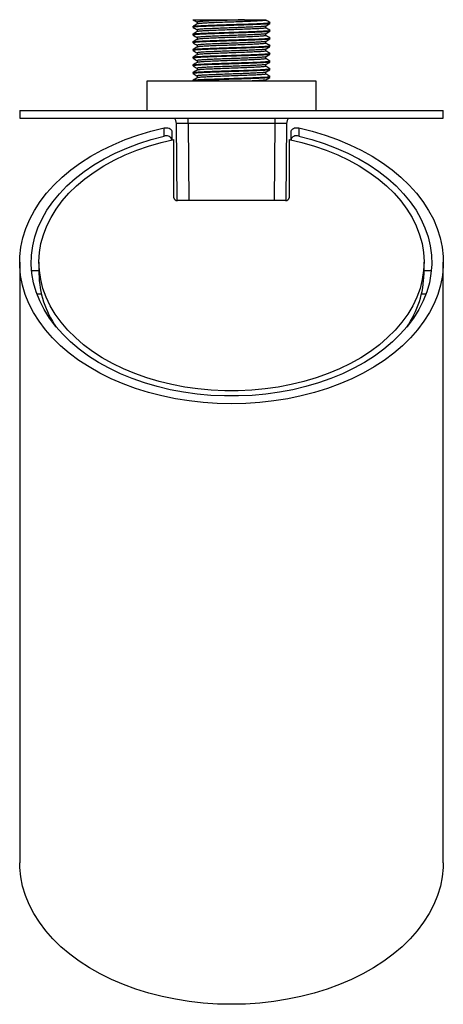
# Model space of a CAD drawing. Header units: millimetres. Extents: x 227 to 1024, y 263 to 751.
# Tile 3 of 3: x 914 to 1024, y 287 to 543. Entities that reach past the tile are written whole.
import ezdxf

# ---------------------------------------------------------------- set-up
doc = ezdxf.new("R2010")
doc.units = ezdxf.units.MM

msp = doc.modelspace()

# ---------------------------------------------------------------- linework, layer by layer
at = {"color": 7, "linetype": 'Continuous', "lineweight": 25}
for p, q in [((959.05, 542.96), (959.12, 542.94)), ((977.97, 542.83), (977.97, 542.96)), ((959.05, 541.21), (959.05, 540.96)), ((960.14, 542.33), (960.14, 541.84)), ((960.14, 540.33), (960.14, 539.84)), ((977.97, 540.83), (977.97, 541.32)), ((979.05, 541.96), (979.05, 542.21)), ((979.05, 539.96), (979.05, 540.21)), ((959.05, 539.21), (959.05, 538.96)), ((960.14, 538.33), (960.14, 537.84)), ((977.97, 538.83), (977.97, 539.32)), ((979.05, 537.96), (979.05, 538.21)), ((959.05, 537.21), (959.05, 536.96)), ((959.05, 535.21), (959.05, 534.96)), ((960.14, 536.33), (960.14, 535.84)), ((977.97, 536.83), (977.97, 537.32)), ((977.97, 534.83), (977.97, 535.32)), ((979.05, 535.96), (979.05, 536.21)), ((959.05, 533.21), (959.05, 532.96)), ((960.14, 534.33), (960.14, 533.84)), ((960.14, 532.33), (960.14, 531.84)), ((977.97, 532.83), (977.97, 533.32)), ((979.05, 533.96), (979.05, 534.21)), ((959.05, 531.21), (959.05, 530.96)), ((960.14, 530.33), (960.14, 529.84)), ((977.97, 530.83), (977.97, 531.32)), ((979.05, 531.96), (979.05, 532.21)), ((979.05, 529.96), (979.05, 530.21)), ((959.05, 529.21), (959.05, 528.96)), ((959.05, 527.21), (959.05, 526.96)), ((960.14, 528.33), (960.14, 527.84)), ((977.97, 528.83), (977.97, 529.32)), ((977.97, 526.96), (977.97, 527.32)), ((979.05, 527.96), (979.05, 528.21)), ((947.05, 526.96), (947.05, 519.36)), ((991.05, 526.96), (947.05, 526.96)), ((991.05, 519.36), (991.05, 526.96)), ((914.05, 519.36), (914.05, 517.36)), ((914.05, 519.36), (1024.05, 519.36)), ((914.05, 517.36), (1024.05, 517.36)), ((1024.05, 517.36), (1024.05, 519.36)), ((951.55, 512.7), (951.55, 514.82)), ((954.93, 496), (954.76, 515.97)), ((980.35, 515.97), (957.76, 515.97)), ((983.35, 515.97), (983.18, 496)), ((986.55, 514.82), (986.55, 512.7)), ((953.55, 513.76), (953.55, 511.74)), ((954.05, 496.66), (954.05, 511.85)), ((984.05, 511.85), (984.05, 496.66)), ((984.55, 511.74), (984.55, 513.76)), ((983.05, 495.99), (955.05, 495.99)), ((914.05, 479.93), (914.05, 323.88)), ((919.05, 479.93), (919.05, 476.96)), ((1019.05, 476.96), (1019.05, 479.93)), ((1024.05, 323.88), (1024.05, 479.93)), ((919.05, 477.73), (917.16, 477.73)), ((1020.95, 477.73), (1019.05, 477.73)), ((918.52, 471.73), (919.67, 471.73)), ((1018.44, 471.73), (1019.59, 471.73))]:
    msp.add_line(p, q, dxfattribs=at)
at = {"color": 8, "linetype": 'Continuous', "lineweight": 25}
for p, q in [((957.76, 515.97), (957.76, 517.36)), ((980.35, 515.97), (980.35, 517.36)), ((957.76, 515.97), (957.93, 495.99)), ((980.18, 495.99), (980.35, 515.97))]:
    msp.add_line(p, q, dxfattribs=at)
at = {"color": 7, "linetype": 'Continuous', "lineweight": 25, "flags": 128}
for points in [[(986.55, 514.82), (990.01, 513.96), (993.37, 512.94), (996.62, 511.78), (999.75, 510.47), (1002.74, 509.02), (1005.58, 507.45), (1008.26, 505.74), (1010.75, 503.93), (1013.06, 502), (1015.18, 499.98), (1017.08, 497.87), (1018.77, 495.67), (1020.23, 493.4), (1021.47, 491.08), (1022.47, 488.7), (1023.23, 486.29), (1023.74, 483.84), (1024.01, 481.38), (1024.03, 478.91), (1023.81, 476.45), (1023.33, 474), (1022.62, 471.58), (1021.66, 469.19), (1020.47, 466.86), (1019.04, 464.58), (1017.39, 462.37), (1015.52, 460.24), (1013.44, 458.2), (1011.17, 456.26), (1008.7, 454.42), (1006.06, 452.7), (1003.25, 451.1), (1000.28, 449.63), (997.18, 448.3), (993.94, 447.11), (990.6, 446.07), (987.16, 445.18), (983.64, 444.44), (980.05, 443.87), (976.41, 443.46), (972.74, 443.21), (969.05, 443.13), (965.37, 443.21), (961.7, 443.46), (958.06, 443.87), (954.47, 444.44), (950.95, 445.18), (947.51, 446.07), (944.16, 447.11), (940.93, 448.3), (937.83, 449.63), (934.86, 451.1), (932.05, 452.7), (929.4, 454.42), (926.94, 456.26), (924.66, 458.2), (922.58, 460.24), (920.72, 462.37), (919.07, 464.58), (917.64, 466.86), (916.45, 469.19), (915.49, 471.58), (914.77, 474), (914.3, 476.45), (914.07, 478.91), (914.1, 481.38), (914.36, 483.84), (914.88, 486.29), (915.64, 488.7), (916.64, 491.08), (917.87, 493.4), (919.34, 495.67), (921.03, 497.87), (922.93, 499.98), (925.04, 502), (927.35, 503.93), (929.85, 505.74), (932.53, 507.45), (935.36, 509.02), (938.35, 510.47), (941.48, 511.78), (944.73, 512.94), (948.1, 513.96), (951.55, 514.82)], [(986.55, 512.7), (989.89, 511.81), (993.13, 510.77), (996.26, 509.59), (999.25, 508.26), (1002.1, 506.8), (1004.79, 505.2), (1007.32, 503.49), (1009.66, 501.67), (1011.8, 499.74), (1013.74, 497.72), (1015.47, 495.61), (1016.98, 493.43), (1018.26, 491.18), (1019.3, 488.88), (1020.11, 486.54), (1020.67, 484.17), (1020.98, 481.77), (1021.05, 479.37), (1020.86, 476.97), (1020.43, 474.58), (1019.76, 472.22), (1018.84, 469.9), (1017.69, 467.62), (1016.3, 465.4), (1014.69, 463.25), (1012.86, 461.19), (1010.82, 459.21), (1008.59, 457.33), (1006.16, 455.55), (1003.56, 453.9), (1000.79, 452.37), (997.87, 450.96), (994.81, 449.7), (991.63, 448.59), (988.34, 447.62), (984.96, 446.8), (981.51, 446.15), (977.99, 445.65), (974.43, 445.32), (970.85, 445.16), (967.26, 445.16), (963.67, 445.32), (960.12, 445.65), (956.6, 446.15), (953.14, 446.8), (949.76, 447.62), (946.48, 448.59), (943.3, 449.7), (940.24, 450.96), (937.32, 452.37), (934.55, 453.9), (931.95, 455.55), (929.52, 457.33), (927.28, 459.21), (925.24, 461.19), (923.41, 463.25), (921.8, 465.4), (920.42, 467.62), (919.26, 469.9), (918.35, 472.22), (917.67, 474.58), (917.24, 476.97), (917.06, 479.37), (917.13, 481.77), (917.44, 484.17), (918, 486.54), (918.8, 488.88), (919.85, 491.18), (921.13, 493.43), (922.63, 495.61), (924.36, 497.72), (926.3, 499.74), (928.45, 501.67), (930.79, 503.49), (933.31, 505.2), (936, 506.8), (938.86, 508.26), (941.85, 509.59), (944.97, 510.77), (948.21, 511.81), (951.55, 512.7)], [(984.05, 511.85), (987.35, 511.07), (990.57, 510.13), (993.67, 509.05), (996.66, 507.83), (999.51, 506.47), (1002.21, 504.97), (1004.75, 503.36), (1007.11, 501.63), (1009.29, 499.8), (1011.27, 497.86), (1013.04, 495.84), (1014.59, 493.74), (1015.93, 491.58), (1017.03, 489.35), (1017.9, 487.08), (1018.53, 484.78), (1018.91, 482.45), (1019.05, 480.11), (1018.95, 477.76), (1018.6, 475.43), (1018.01, 473.12), (1017.18, 470.85), (1016.11, 468.62), (1014.81, 466.44), (1013.29, 464.33), (1011.55, 462.3), (1009.6, 460.35), (1007.45, 458.5), (1005.11, 456.75), (1002.6, 455.12), (999.92, 453.61), (997.1, 452.23), (994.13, 450.98), (991.04, 449.88), (987.84, 448.93), (984.55, 448.12), (981.19, 447.47), (977.76, 446.98), (974.3, 446.66), (970.8, 446.49), (967.3, 446.49), (963.81, 446.66), (960.34, 446.98), (956.92, 447.47), (953.55, 448.12), (950.26, 448.93), (947.07, 449.88), (943.98, 450.98), (941.01, 452.23), (938.18, 453.61), (935.51, 455.12), (932.99, 456.75), (930.66, 458.5), (928.51, 460.35), (926.56, 462.3), (924.82, 464.33), (923.3, 466.44), (922, 468.62), (920.93, 470.85), (920.1, 473.12), (919.51, 475.43), (919.16, 477.76), (919.05, 480.11), (919.19, 482.45), (919.58, 484.78), (920.21, 487.08), (921.08, 489.35), (922.18, 491.58), (923.51, 493.74), (925.07, 495.84), (926.84, 497.86), (928.82, 499.8), (931, 501.63), (933.36, 503.36), (935.9, 504.97), (938.6, 506.47), (941.45, 507.83), (944.43, 509.05), (947.54, 510.13), (950.75, 511.07), (954.05, 511.85)], [(969.05, 287.07), (965.38, 287.15), (961.72, 287.4), (958.1, 287.81), (954.52, 288.38), (951.01, 289.11), (947.58, 289.99), (944.25, 291.03), (941.02, 292.21), (937.93, 293.53), (934.97, 294.99), (932.16, 296.58), (929.52, 298.29), (927.05, 300.11), (924.77, 302.04), (922.69, 304.07), (920.82, 306.19), (919.16, 308.38), (917.73, 310.65), (916.52, 312.97), (915.55, 315.34), (914.82, 317.75), (914.33, 320.19), (914.08, 322.65), (914.05, 323.88)], [(1024.05, 323.88), (1024.02, 322.65), (1023.78, 320.19), (1023.29, 317.75), (1022.55, 315.34), (1021.58, 312.97), (1020.38, 310.65), (1018.94, 308.38), (1017.29, 306.19), (1015.41, 304.07), (1013.33, 302.04), (1011.05, 300.11), (1008.59, 298.29), (1005.95, 296.58), (1003.14, 294.99), (1000.18, 293.53), (997.08, 292.21), (993.86, 291.03), (990.52, 289.99), (987.09, 289.11), (983.58, 288.38), (980.01, 287.81), (976.38, 287.4), (972.73, 287.15), (969.05, 287.07)]]:
    msp.add_lwpolyline(points, dxfattribs=at)
at = {"color": 7, "linetype": 'Continuous', "lineweight": 25}
for centre, radius, start, end in [((952.76, 515.96), 2, 0.5, 44.427), ((985.35, 515.96), 2, 135.573, 179.5), ((954.92, 496.87), 0.886, 193.4608, 278.9613), ((983.19, 496.87), 0.886, 261.0387, 346.5392), ((943.62, 477.26), 24.57, 180.7105, 215.2543), ((994.07, 477.4), 24.99, 325.0402, 358.995)]:
    msp.add_arc(centre, radius, start, end, dxfattribs=at)
for centre, major_axis, start_param, end_param in [((957.76, 515.96), (3, -0.02), 1.570957, 3.141677), ((980.35, 515.96), (3, 0.02), 6.283101, 7.853821)]:
    msp.add_ellipse(centre, major_axis=major_axis, ratio=0.005816, start_param=start_param, end_param=end_param, dxfattribs=at)
for points, knots in [([(959.05, 542.96), (959.17, 542.96), (959.36, 542.96), (960.18, 542.96), (961.08, 542.96), (962.21, 542.96), (963.52, 542.96), (964.97, 542.96), (966.5, 542.96), (968.08, 542.96), (969.63, 542.96), (971.11, 542.96), (972.01, 542.96), (972.47, 542.96)], [0, 0, 0, 0, 0.144344, 0.232931, 0.321518, 0.410162, 0.498777, 0.585577, 0.672375, 0.757054, 0.841715, 0.920858, 1, 1, 1, 1]), ([(959.07, 542.94), (959.25, 542.83), (959.6, 542.63), (959.96, 542.42), (960.14, 542.32)], [0, 0, 0, 0, 0.507603, 1, 1, 1, 1]), ([(972.47, 542.96), (971.91, 542.93), (970.8, 542.89), (968.86, 542.82), (966.72, 542.75), (964.54, 542.66), (962.67, 542.58), (961.25, 542.5), (960.31, 542.41), (960.19, 542.36), (960.14, 542.33)], [0, 0, 0, 0, 0.101079, 0.200211, 0.332749, 0.467594, 0.600132, 0.732671, 0.867515, 1, 1, 1, 1]), ([(977.97, 542.83), (977.97, 542.83), (978.05, 542.8), (977.73, 542.75), (976.87, 542.66), (975.43, 542.58), (973.56, 542.5), (971.39, 542.41), (969.05, 542.33), (966.72, 542.25), (964.54, 542.16), (962.67, 542.08), (961.25, 542), (960.38, 541.92), (960.26, 541.87), (960.22, 541.85)], [0, 0, 0, 0, 0.000069, 0.084822, 0.17105, 0.255803, 0.340556, 0.426784, 0.511537, 0.596289, 0.682517, 0.76727, 0.852023, 0.938251, 1, 1, 1, 1]), ([(972.47, 542.96), (972.77, 542.96), (973.53, 542.96), (974.64, 542.96), (975.74, 542.96), (976.64, 542.96), (977.34, 542.96), (977.78, 542.96), (977.98, 542.96), (977.95, 542.96), (977.94, 542.96)], [0, 0, 0, 0, 0.095434, 0.238586, 0.381738, 0.52489, 0.668042, 0.811194, 0.954347, 1, 1, 1, 1]), ([(979.04, 542.22), (978.86, 542.33), (978.5, 542.53), (978.15, 542.74), (977.97, 542.84)], [0, 0, 0, 0, 0.507611, 1, 1, 1, 1]), ([(978.98, 541.94), (978.93, 541.92), (978.8, 541.87), (977.8, 541.79), (976.21, 541.71), (974.11, 541.62), (971.67, 541.54), (969.05, 541.46), (966.44, 541.37), (963.99, 541.29), (961.9, 541.21), (960.28, 541.12), (959.32, 541.04), (958.94, 540.98), (959.1, 540.94), (959.12, 540.94)], [0, 0, 0, 0, 0.065604, 0.149899, 0.232752, 0.315604, 0.399899, 0.482752, 0.565604, 0.649899, 0.732752, 0.815604, 0.899899, 0.982752, 1, 1, 1, 1]), ([(979.05, 539.96), (978.99, 539.93), (978.86, 539.87), (977.81, 539.79), (976.21, 539.71), (974.11, 539.62), (971.67, 539.54), (969.05, 539.46), (966.44, 539.37), (963.99, 539.29), (961.9, 539.21), (960.28, 539.12), (959.32, 539.04), (958.94, 538.98), (959.1, 538.94), (959.12, 538.94)], [0, 0, 0, 0, 0.081448, 0.164313, 0.245761, 0.327209, 0.410074, 0.491522, 0.57297, 0.655835, 0.737283, 0.818731, 0.901596, 0.983044, 1, 1, 1, 1]), ([(959.05, 541.21), (959.12, 541.23), (959.25, 541.29), (960.3, 541.37), (961.9, 541.46), (964, 541.54), (966.44, 541.62), (969.05, 541.71), (971.67, 541.79), (974.11, 541.87), (976.2, 541.96), (977.82, 542.04), (978.79, 542.12), (979.17, 542.18), (979.01, 542.22), (978.98, 542.22)], [0, 0, 0, 0, 0.081448, 0.164313, 0.245761, 0.327209, 0.410074, 0.491523, 0.572971, 0.655836, 0.737284, 0.818732, 0.901597, 0.983045, 1, 1, 1, 1]), ([(959.05, 539.21), (959.12, 539.23), (959.25, 539.29), (960.3, 539.37), (961.9, 539.46), (964, 539.54), (966.44, 539.62), (969.05, 539.71), (971.67, 539.79), (974.11, 539.87), (976.2, 539.96), (977.82, 540.04), (978.79, 540.12), (979.17, 540.18), (979.01, 540.22), (978.98, 540.22)], [0, 0, 0, 0, 0.081448, 0.164313, 0.245761, 0.327209, 0.410074, 0.491523, 0.572971, 0.655836, 0.737284, 0.818732, 0.901597, 0.983045, 1, 1, 1, 1]), ([(959.07, 540.94), (959.25, 540.83), (959.6, 540.63), (959.96, 540.42), (960.14, 540.32)], [0, 0, 0, 0, 0.507603, 1, 1, 1, 1]), ([(960.16, 541.85), (959.98, 541.75), (959.62, 541.54), (959.26, 541.33), (959.08, 541.23)], [0, 0, 0, 0, 0.499987, 1, 1, 1, 1]), ([(977.9, 541.31), (977.85, 541.29), (977.74, 541.24), (976.85, 541.16), (975.55, 541.09), (974.04, 541.02), (972.49, 540.96), (970.8, 540.89), (968.86, 540.82), (966.72, 540.75), (964.54, 540.66), (962.67, 540.58), (961.25, 540.5), (960.31, 540.41), (960.19, 540.36), (960.14, 540.33)], [0, 0, 0, 0, 0.065111, 0.15101, 0.23544, 0.298589, 0.362978, 0.427368, 0.490517, 0.574947, 0.660846, 0.745276, 0.829705, 0.915604, 1, 1, 1, 1]), ([(977.97, 540.83), (977.97, 540.83), (978.05, 540.8), (977.73, 540.75), (976.87, 540.66), (975.43, 540.58), (973.56, 540.5), (971.39, 540.41), (969.05, 540.33), (966.72, 540.25), (964.54, 540.16), (962.67, 540.08), (961.25, 540), (960.38, 539.92), (960.26, 539.87), (960.22, 539.85)], [0, 0, 0, 0, 0.000069, 0.084822, 0.17105, 0.255803, 0.340556, 0.426784, 0.511537, 0.596289, 0.682517, 0.76727, 0.852023, 0.938251, 1, 1, 1, 1]), ([(977.95, 541.31), (978.14, 541.42), (978.5, 541.63), (978.86, 541.83), (979.04, 541.94)], [0, 0, 0, 0, 0.499966, 1, 1, 1, 1]), ([(977.95, 539.31), (978.14, 539.42), (978.5, 539.63), (978.86, 539.83), (979.04, 539.94)], [0, 0, 0, 0, 0.499966, 1, 1, 1, 1]), ([(979.04, 540.22), (978.86, 540.33), (978.5, 540.53), (978.15, 540.74), (977.97, 540.84)], [0, 0, 0, 0, 0.507611, 1, 1, 1, 1]), ([(978.98, 537.94), (978.93, 537.92), (978.8, 537.87), (977.8, 537.79), (976.21, 537.71), (974.11, 537.62), (971.67, 537.54), (969.05, 537.46), (966.44, 537.37), (963.99, 537.29), (961.9, 537.21), (960.28, 537.12), (959.32, 537.04), (958.94, 536.98), (959.1, 536.94), (959.12, 536.94)], [0, 0, 0, 0, 0.065604, 0.149899, 0.232752, 0.315604, 0.399899, 0.482752, 0.565604, 0.649899, 0.732752, 0.815604, 0.899899, 0.982752, 1, 1, 1, 1]), ([(959.05, 537.21), (959.12, 537.23), (959.25, 537.29), (960.3, 537.37), (961.9, 537.46), (964, 537.54), (966.44, 537.62), (969.05, 537.71), (971.67, 537.79), (974.11, 537.87), (976.2, 537.96), (977.82, 538.04), (978.79, 538.12), (979.17, 538.18), (979.01, 538.22), (978.98, 538.22)], [0, 0, 0, 0, 0.081448, 0.164313, 0.245761, 0.327209, 0.410074, 0.491523, 0.572971, 0.655836, 0.737284, 0.818732, 0.901597, 0.983045, 1, 1, 1, 1]), ([(959.07, 538.94), (959.25, 538.83), (959.6, 538.63), (959.96, 538.42), (960.14, 538.32)], [0, 0, 0, 0, 0.507603, 1, 1, 1, 1]), ([(960.16, 539.85), (959.98, 539.75), (959.62, 539.54), (959.26, 539.33), (959.08, 539.23)], [0, 0, 0, 0, 0.499987, 1, 1, 1, 1]), ([(960.16, 537.85), (959.98, 537.75), (959.62, 537.54), (959.26, 537.33), (959.08, 537.23)], [0, 0, 0, 0, 0.499987, 1, 1, 1, 1]), ([(977.9, 539.31), (977.85, 539.29), (977.74, 539.24), (976.85, 539.16), (975.55, 539.09), (974.04, 539.02), (972.49, 538.96), (970.8, 538.89), (968.86, 538.82), (966.72, 538.75), (964.54, 538.66), (962.67, 538.58), (961.25, 538.5), (960.31, 538.41), (960.19, 538.36), (960.14, 538.33)], [0, 0, 0, 0, 0.065111, 0.15101, 0.23544, 0.298589, 0.362978, 0.427368, 0.490517, 0.574947, 0.660846, 0.745276, 0.829705, 0.915604, 1, 1, 1, 1]), ([(977.97, 538.83), (977.97, 538.83), (978.05, 538.8), (977.73, 538.75), (976.87, 538.66), (975.43, 538.58), (973.56, 538.5), (971.39, 538.41), (969.05, 538.33), (966.72, 538.25), (964.54, 538.16), (962.67, 538.08), (961.25, 538), (960.38, 537.92), (960.26, 537.87), (960.22, 537.85)], [0, 0, 0, 0, 0.000069, 0.084822, 0.17105, 0.255803, 0.340556, 0.426784, 0.511537, 0.596289, 0.682517, 0.76727, 0.852023, 0.938251, 1, 1, 1, 1]), ([(977.95, 537.31), (978.14, 537.42), (978.5, 537.63), (978.86, 537.83), (979.04, 537.94)], [0, 0, 0, 0, 0.499966, 1, 1, 1, 1]), ([(979.04, 538.22), (978.86, 538.33), (978.5, 538.53), (978.15, 538.74), (977.97, 538.84)], [0, 0, 0, 0, 0.507611, 1, 1, 1, 1]), ([(978.98, 535.94), (978.93, 535.92), (978.8, 535.87), (977.8, 535.79), (976.21, 535.71), (974.11, 535.62), (971.67, 535.54), (969.05, 535.46), (966.44, 535.37), (963.99, 535.29), (961.9, 535.21), (960.28, 535.12), (959.32, 535.04), (958.94, 534.98), (959.1, 534.94), (959.12, 534.94)], [0, 0, 0, 0, 0.065604, 0.149899, 0.232752, 0.315604, 0.399899, 0.482752, 0.565604, 0.649899, 0.732752, 0.815604, 0.899899, 0.982752, 1, 1, 1, 1]), ([(959.05, 535.21), (959.12, 535.23), (959.25, 535.29), (960.3, 535.37), (961.9, 535.46), (964, 535.54), (966.44, 535.62), (969.05, 535.71), (971.67, 535.79), (974.11, 535.87), (976.2, 535.96), (977.82, 536.04), (978.79, 536.12), (979.17, 536.18), (979.01, 536.22), (978.98, 536.22)], [0, 0, 0, 0, 0.081448, 0.164313, 0.245761, 0.327209, 0.410074, 0.491523, 0.572971, 0.655836, 0.737284, 0.818732, 0.901597, 0.983045, 1, 1, 1, 1]), ([(959.07, 536.94), (959.25, 536.83), (959.6, 536.63), (959.96, 536.42), (960.14, 536.32)], [0, 0, 0, 0, 0.507603, 1, 1, 1, 1]), ([(959.07, 534.94), (959.25, 534.83), (959.6, 534.63), (959.96, 534.42), (960.14, 534.32)], [0, 0, 0, 0, 0.507603, 1, 1, 1, 1]), ([(960.16, 535.85), (959.98, 535.75), (959.62, 535.54), (959.26, 535.33), (959.08, 535.23)], [0, 0, 0, 0, 0.499987, 1, 1, 1, 1]), ([(977.9, 537.31), (977.85, 537.29), (977.74, 537.24), (976.85, 537.16), (975.55, 537.09), (974.04, 537.02), (972.49, 536.96), (970.8, 536.89), (968.86, 536.82), (966.72, 536.75), (964.54, 536.66), (962.67, 536.58), (961.25, 536.5), (960.31, 536.41), (960.19, 536.36), (960.14, 536.33)], [0, 0, 0, 0, 0.065111, 0.15101, 0.23544, 0.298589, 0.362978, 0.427368, 0.490517, 0.574947, 0.660846, 0.745276, 0.829705, 0.915604, 1, 1, 1, 1]), ([(977.9, 535.31), (977.85, 535.29), (977.74, 535.24), (976.85, 535.16), (975.55, 535.09), (974.04, 535.02), (972.49, 534.96), (970.8, 534.89), (968.86, 534.82), (966.72, 534.75), (964.54, 534.66), (962.67, 534.58), (961.25, 534.5), (960.31, 534.41), (960.19, 534.36), (960.14, 534.33)], [0, 0, 0, 0, 0.065111, 0.15101, 0.23544, 0.298589, 0.362978, 0.427368, 0.490517, 0.574947, 0.660846, 0.745276, 0.829705, 0.915604, 1, 1, 1, 1]), ([(977.97, 536.83), (977.97, 536.83), (978.05, 536.8), (977.73, 536.75), (976.87, 536.66), (975.43, 536.58), (973.56, 536.5), (971.39, 536.41), (969.05, 536.33), (966.72, 536.25), (964.54, 536.16), (962.67, 536.08), (961.25, 536), (960.38, 535.92), (960.26, 535.87), (960.22, 535.85)], [0, 0, 0, 0, 0.000069, 0.084822, 0.17105, 0.255803, 0.340556, 0.426784, 0.511537, 0.596289, 0.682517, 0.76727, 0.852023, 0.938251, 1, 1, 1, 1]), ([(977.97, 534.83), (977.97, 534.83), (978.05, 534.8), (977.73, 534.75), (976.87, 534.66), (975.43, 534.58), (973.56, 534.5), (971.39, 534.41), (969.05, 534.33), (966.72, 534.25), (964.54, 534.16), (962.67, 534.08), (961.25, 534), (960.38, 533.92), (960.26, 533.87), (960.22, 533.85)], [0, 0, 0, 0, 0.000069, 0.084822, 0.17105, 0.255803, 0.340556, 0.426784, 0.511537, 0.596289, 0.682517, 0.76727, 0.852023, 0.938251, 1, 1, 1, 1]), ([(977.95, 535.31), (978.14, 535.42), (978.5, 535.63), (978.86, 535.83), (979.04, 535.94)], [0, 0, 0, 0, 0.499966, 1, 1, 1, 1]), ([(979.04, 536.22), (978.86, 536.33), (978.5, 536.53), (978.15, 536.74), (977.97, 536.84)], [0, 0, 0, 0, 0.507611, 1, 1, 1, 1]), ([(979.04, 534.22), (978.86, 534.33), (978.5, 534.53), (978.15, 534.74), (977.97, 534.84)], [0, 0, 0, 0, 0.507611, 1, 1, 1, 1]), ([(979.05, 533.96), (978.99, 533.93), (978.86, 533.87), (977.81, 533.79), (976.21, 533.71), (974.11, 533.62), (971.67, 533.54), (969.05, 533.46), (966.44, 533.37), (963.99, 533.29), (961.9, 533.21), (960.28, 533.12), (959.32, 533.04), (958.94, 532.98), (959.1, 532.94), (959.12, 532.94)], [0, 0, 0, 0, 0.081448, 0.164313, 0.245761, 0.327209, 0.410074, 0.491522, 0.57297, 0.655835, 0.737283, 0.818731, 0.901596, 0.983044, 1, 1, 1, 1]), ([(959.05, 533.21), (959.12, 533.23), (959.25, 533.29), (960.3, 533.37), (961.9, 533.46), (964, 533.54), (966.44, 533.62), (969.05, 533.71), (971.67, 533.79), (974.11, 533.87), (976.2, 533.96), (977.82, 534.04), (978.79, 534.12), (979.17, 534.18), (979.01, 534.22), (978.98, 534.22)], [0, 0, 0, 0, 0.081448, 0.164313, 0.245761, 0.327209, 0.410074, 0.491523, 0.572971, 0.655836, 0.737284, 0.818732, 0.901597, 0.983045, 1, 1, 1, 1]), ([(959.07, 532.94), (959.25, 532.83), (959.6, 532.63), (959.96, 532.42), (960.14, 532.32)], [0, 0, 0, 0, 0.507603, 1, 1, 1, 1]), ([(960.16, 533.85), (959.98, 533.75), (959.62, 533.54), (959.26, 533.33), (959.08, 533.23)], [0, 0, 0, 0, 0.499987, 1, 1, 1, 1]), ([(977.9, 533.31), (977.85, 533.29), (977.74, 533.24), (976.85, 533.16), (975.55, 533.09), (974.04, 533.02), (972.49, 532.96), (970.8, 532.89), (968.86, 532.82), (966.72, 532.75), (964.54, 532.66), (962.67, 532.58), (961.25, 532.5), (960.31, 532.41), (960.19, 532.36), (960.14, 532.33)], [0, 0, 0, 0, 0.065111, 0.15101, 0.23544, 0.298589, 0.362978, 0.427368, 0.490517, 0.574947, 0.660846, 0.745276, 0.829705, 0.915604, 1, 1, 1, 1]), ([(977.97, 532.83), (977.97, 532.83), (978.05, 532.8), (977.73, 532.75), (976.87, 532.66), (975.43, 532.58), (973.56, 532.5), (971.39, 532.41), (969.05, 532.33), (966.72, 532.25), (964.54, 532.16), (962.67, 532.08), (961.25, 532), (960.38, 531.92), (960.26, 531.87), (960.22, 531.85)], [0, 0, 0, 0, 0.000069, 0.084822, 0.17105, 0.255803, 0.340556, 0.426784, 0.511537, 0.596289, 0.682517, 0.76727, 0.852023, 0.938251, 1, 1, 1, 1]), ([(977.95, 533.31), (978.14, 533.42), (978.5, 533.63), (978.86, 533.83), (979.04, 533.94)], [0, 0, 0, 0, 0.499966, 1, 1, 1, 1]), ([(979.04, 532.22), (978.86, 532.33), (978.5, 532.53), (978.15, 532.74), (977.97, 532.84)], [0, 0, 0, 0, 0.507611, 1, 1, 1, 1]), ([(978.98, 531.94), (978.93, 531.92), (978.8, 531.87), (977.8, 531.79), (976.21, 531.71), (974.11, 531.62), (971.67, 531.54), (969.05, 531.46), (966.44, 531.37), (963.99, 531.29), (961.9, 531.21), (960.28, 531.12), (959.32, 531.04), (958.94, 530.98), (959.1, 530.94), (959.12, 530.94)], [0, 0, 0, 0, 0.065604, 0.149899, 0.232752, 0.315604, 0.399899, 0.482752, 0.565604, 0.649899, 0.732752, 0.815604, 0.899899, 0.982752, 1, 1, 1, 1]), ([(978.98, 529.94), (978.93, 529.92), (978.8, 529.87), (977.8, 529.79), (976.21, 529.71), (974.11, 529.62), (971.67, 529.54), (969.05, 529.46), (966.44, 529.37), (963.99, 529.29), (961.9, 529.21), (960.28, 529.12), (959.32, 529.04), (958.94, 528.98), (959.1, 528.94), (959.12, 528.94)], [0, 0, 0, 0, 0.065604, 0.149899, 0.232752, 0.315604, 0.399899, 0.482752, 0.565604, 0.649899, 0.732752, 0.815604, 0.899899, 0.982752, 1, 1, 1, 1]), ([(959.05, 531.21), (959.12, 531.23), (959.25, 531.29), (960.3, 531.37), (961.9, 531.46), (964, 531.54), (966.44, 531.62), (969.05, 531.71), (971.67, 531.79), (974.11, 531.87), (976.2, 531.96), (977.82, 532.04), (978.79, 532.12), (979.17, 532.18), (979.01, 532.22), (978.98, 532.22)], [0, 0, 0, 0, 0.081448, 0.164313, 0.245761, 0.327209, 0.410074, 0.491523, 0.572971, 0.655836, 0.737284, 0.818732, 0.901597, 0.983045, 1, 1, 1, 1]), ([(959.05, 529.21), (959.12, 529.23), (959.25, 529.29), (960.3, 529.37), (961.9, 529.46), (964, 529.54), (966.44, 529.62), (969.05, 529.71), (971.67, 529.79), (974.11, 529.87), (976.2, 529.96), (977.82, 530.04), (978.79, 530.12), (979.17, 530.18), (979.01, 530.22), (978.98, 530.22)], [0, 0, 0, 0, 0.081448, 0.164313, 0.245761, 0.327209, 0.410074, 0.491523, 0.572971, 0.655836, 0.737284, 0.818732, 0.901597, 0.983045, 1, 1, 1, 1]), ([(959.07, 530.94), (959.25, 530.83), (959.6, 530.63), (959.96, 530.42), (960.14, 530.32)], [0, 0, 0, 0, 0.507603, 1, 1, 1, 1]), ([(960.16, 531.85), (959.98, 531.75), (959.62, 531.54), (959.26, 531.33), (959.08, 531.23)], [0, 0, 0, 0, 0.4999866, 1, 1, 1, 1]), ([(960.16, 529.85), (959.98, 529.75), (959.62, 529.54), (959.26, 529.33), (959.08, 529.23)], [0, 0, 0, 0, 0.499987, 1, 1, 1, 1]), ([(977.9, 531.31), (977.85, 531.29), (977.74, 531.24), (976.85, 531.16), (975.55, 531.09), (974.04, 531.02), (972.49, 530.96), (970.8, 530.89), (968.86, 530.82), (966.72, 530.75), (964.54, 530.66), (962.67, 530.58), (961.25, 530.5), (960.31, 530.41), (960.19, 530.36), (960.14, 530.33)], [0, 0, 0, 0, 0.065111, 0.15101, 0.23544, 0.298589, 0.362978, 0.427368, 0.490517, 0.574947, 0.660846, 0.745276, 0.829705, 0.915604, 1, 1, 1, 1]), ([(977.97, 530.83), (977.97, 530.83), (978.05, 530.8), (977.73, 530.75), (976.87, 530.66), (975.43, 530.58), (973.56, 530.5), (971.39, 530.41), (969.05, 530.33), (966.72, 530.25), (964.54, 530.16), (962.67, 530.08), (961.25, 530), (960.38, 529.92), (960.26, 529.87), (960.22, 529.85)], [0, 0, 0, 0, 0.000069, 0.084822, 0.17105, 0.255803, 0.340556, 0.426784, 0.511537, 0.596289, 0.682517, 0.76727, 0.852023, 0.938251, 1, 1, 1, 1]), ([(977.95, 531.31), (978.14, 531.42), (978.5, 531.63), (978.86, 531.83), (979.04, 531.94)], [0, 0, 0, 0, 0.499966, 1, 1, 1, 1]), ([(977.95, 529.31), (978.14, 529.42), (978.5, 529.63), (978.86, 529.83), (979.04, 529.94)], [0, 0, 0, 0, 0.499966, 1, 1, 1, 1]), ([(979.04, 530.22), (978.86, 530.33), (978.5, 530.53), (978.15, 530.74), (977.97, 530.84)], [0, 0, 0, 0, 0.507611, 1, 1, 1, 1]), ([(959.05, 527.21), (959.12, 527.23), (959.25, 527.29), (960.3, 527.37), (961.9, 527.46), (964, 527.54), (966.44, 527.62), (969.05, 527.71), (971.67, 527.79), (974.11, 527.87), (976.2, 527.96), (977.82, 528.04), (978.79, 528.12), (979.17, 528.18), (979.01, 528.22), (978.98, 528.22)], [0, 0, 0, 0, 0.081448, 0.164313, 0.245761, 0.327209, 0.410074, 0.491523, 0.572971, 0.655836, 0.737284, 0.818732, 0.901597, 0.983045, 1, 1, 1, 1]), ([(979.05, 527.96), (978.99, 527.93), (978.86, 527.87), (977.81, 527.79), (976.21, 527.71), (974.11, 527.62), (971.67, 527.54), (969.05, 527.46), (966.44, 527.37), (964, 527.29), (961.9, 527.21), (960.3, 527.12), (959.25, 527.04), (959.12, 526.98), (959.05, 526.96)], [0, 0, 0, 0, 0.082853, 0.167147, 0.25, 0.332853, 0.417147, 0.5, 0.582853, 0.667147, 0.75, 0.832853, 0.917147, 1, 1, 1, 1]), ([(959.07, 528.94), (959.25, 528.83), (959.6, 528.63), (959.96, 528.42), (960.14, 528.32)], [0, 0, 0, 0, 0.507603, 1, 1, 1, 1]), ([(960.16, 527.85), (959.98, 527.75), (959.62, 527.54), (959.26, 527.33), (959.08, 527.23)], [0, 0, 0, 0, 0.4999866, 1, 1, 1, 1]), ([(977.9, 529.31), (977.85, 529.29), (977.74, 529.24), (976.85, 529.16), (975.55, 529.09), (974.04, 529.02), (972.49, 528.96), (970.8, 528.89), (968.86, 528.82), (966.72, 528.75), (964.54, 528.66), (962.67, 528.58), (961.25, 528.5), (960.31, 528.41), (960.19, 528.36), (960.14, 528.33)], [0, 0, 0, 0, 0.065111, 0.15101, 0.23544, 0.298589, 0.362978, 0.427368, 0.490517, 0.574947, 0.660846, 0.745276, 0.829705, 0.915604, 1, 1, 1, 1]), ([(977.97, 528.83), (977.97, 528.83), (978.05, 528.8), (977.73, 528.75), (976.87, 528.66), (975.43, 528.58), (973.56, 528.5), (971.39, 528.41), (969.05, 528.33), (966.72, 528.25), (964.54, 528.16), (962.67, 528.08), (961.25, 528), (960.38, 527.92), (960.26, 527.87), (960.22, 527.85)], [0, 0, 0, 0, 0.000069, 0.084822, 0.17105, 0.255803, 0.340556, 0.426784, 0.511537, 0.596289, 0.682517, 0.76727, 0.852023, 0.938251, 1, 1, 1, 1]), ([(977.9, 527.31), (977.85, 527.29), (977.74, 527.24), (976.85, 527.16), (975.55, 527.09), (974.05, 527.02), (973, 526.98), (972.47, 526.96)], [0, 0, 0, 0, 0.17938, 0.41603, 0.648633, 0.822608, 1, 1, 1, 1]), ([(977.95, 527.31), (978.14, 527.42), (978.5, 527.63), (978.86, 527.83), (979.04, 527.94)], [0, 0, 0, 0, 0.499966, 1, 1, 1, 1]), ([(979.04, 528.22), (978.86, 528.33), (978.5, 528.53), (978.15, 528.74), (977.97, 528.84)], [0, 0, 0, 0, 0.507611, 1, 1, 1, 1]), ([(951.55, 514.82), (951.79, 514.86), (952.25, 514.92), (952.87, 514.78), (953.32, 514.47), (953.53, 514.09), (953.55, 513.84), (953.55, 513.76)], [0, 0, 0, 0, 0.22848, 0.457212, 0.678803, 0.890217, 1, 1, 1, 1]), ([(984.55, 513.76), (984.57, 513.91), (984.62, 514.23), (984.94, 514.6), (985.42, 514.84), (985.98, 514.92), (986.38, 514.85), (986.55, 514.82)], [0, 0, 0, 0, 0.2029545, 0.4057944, 0.6119024, 0.82604, 1, 1, 1, 1]), ([(953.55, 511.66), (953.53, 511.82), (953.49, 512.13), (953.17, 512.49), (952.7, 512.73), (952.13, 512.8), (951.73, 512.73), (951.55, 512.7)], [0, 0, 0, 0, 0.201533, 0.402939, 0.607963, 0.821935, 1, 1, 1, 1]), ([(986.55, 512.7), (986.32, 512.73), (985.85, 512.81), (985.23, 512.67), (984.78, 512.36), (984.58, 511.99), (984.56, 511.74), (984.55, 511.66)], [0, 0, 0, 0, 0.230317, 0.460924, 0.683316, 0.894201, 1, 1, 1, 1])]:
    msp.add_open_spline(points, degree=3, knots=knots, dxfattribs=at)

doc.saveas('drawing.dxf')
